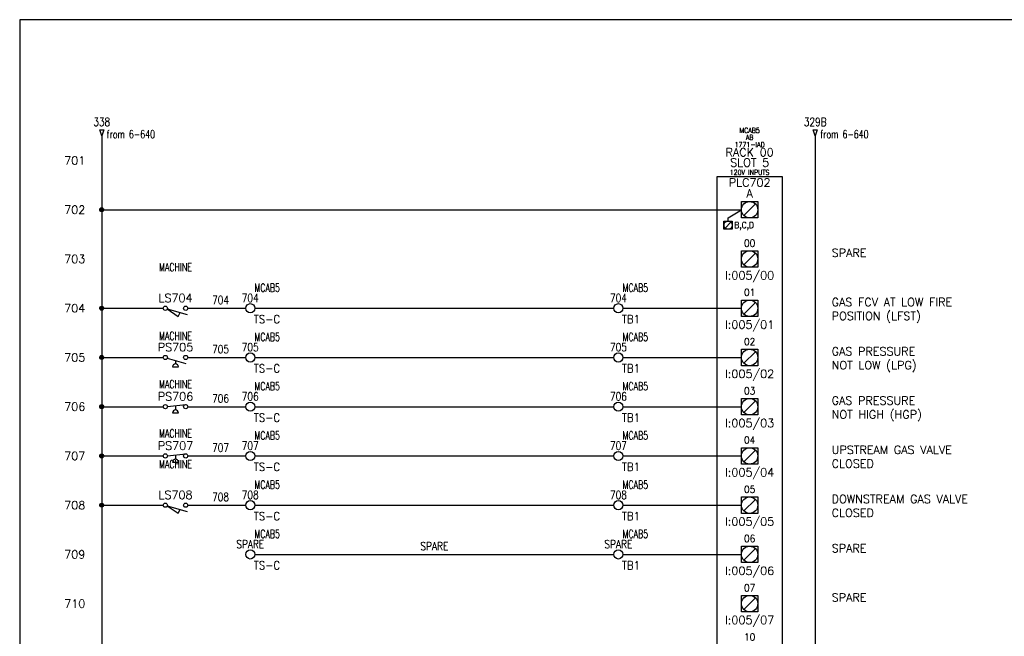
# Model space of a CAD drawing. Header units: inches. Extents: x 0 to 30, y 0 to 19.
# Tile 2 of 4: x 0 to 15, y 9.6 to 19. Entities that reach past the tile are written whole.
import ezdxf
from ezdxf.enums import TextEntityAlignment as Align

# ---------------------------------------------------------------- set-up
doc = ezdxf.new("R2010")
doc.units = ezdxf.units.IN
doc.header["$MEASUREMENT"] = 0
for name, color, linetype in [('BLK_14AWG', 252, 'Continuous'), ('DESC', 1, 'Continuous'), ('LOC', 140, 'Continuous'), ('MISC', 30, 'Continuous'), ('RED_18AWG', 1, 'Continuous'), ('SYMS', 7, 'Continuous'), ('TAGS', 30, 'Continuous'), ('TERMS', 6, 'Continuous'), ('WHT_16AWG', 7, 'Continuous'), ('WIREFIXED', 6, 'Continuous'), ('WIRENO', 3, 'Continuous'), ('WIREREF', 52, 'Continuous'), ('WIREREF_DEST', 62, 'Continuous'), ('XREF', 7, 'Continuous')]:
    doc.layers.add(name, color=color, linetype=linetype)
doc.layers.add('Viewports', color=3, linetype='Continuous', plot=False)
doc.styles.add('LEGACY', font='romans.shx')
doc.styles.add('WD', font='romans.shx')

# ---------------------------------------------------------------- blocks, each defined once
blk = doc.blocks.new('PLCIO_7925')
at = {"layer": 'SYMS'}
for p, q in [((0.5, 0.5), (-0.5, 0.5)), ((-0.5, 0.5), (-0.5, -13.125)), ((0.5, -13.125), (0.5, 0.5)), ((-0.328, -0.125), (-0.125, 0)), ((-0.125, 0.125), (0.125, 0.125)), ((-0.125, -0.125), (-0.125, 0.125)), ((0.088, 0.088), (-0.088, -0.088)), ((0.125, 0.125), (0.125, -0.125)), ((-0.328, -0.172), (-0.328, -0.125)), ((0.125, -0.125), (-0.125, -0.125)), ((-0.391, -0.172), (-0.266, -0.172)), ((-0.391, -0.297), (-0.391, -0.172)), ((-0.266, -0.297), (-0.391, -0.297)), ((-0.284, -0.19), (-0.372, -0.279)), ((-0.266, -0.172), (-0.266, -0.297)), ((-0.125, -0.625), (0.125, -0.625)), ((-0.125, -0.875), (-0.125, -0.625)), ((-0.125, -0.625), (0.125, -0.625)), ((-0.125, -0.875), (-0.125, -0.625)), ((0.088, -0.662), (-0.088, -0.838)), ((0.125, -0.625), (0.125, -0.875)), ((0.125, -0.625), (0.125, -0.875)), ((0.125, -0.875), (-0.125, -0.875)), ((0.125, -0.875), (-0.125, -0.875)), ((-0.125, -1.375), (0.125, -1.375)), ((-0.125, -1.625), (-0.125, -1.375)), ((-0.125, -1.375), (0.125, -1.375)), ((-0.125, -1.625), (-0.125, -1.375)), ((0.088, -1.412), (-0.088, -1.588)), ((0.125, -1.375), (0.125, -1.625)), ((0.125, -1.375), (0.125, -1.625)), ((0.125, -1.625), (-0.125, -1.625)), ((0.125, -1.625), (-0.125, -1.625)), ((-0.125, -2.125), (0.125, -2.125)), ((-0.125, -2.375), (-0.125, -2.125)), ((-0.125, -2.125), (0.125, -2.125)), ((-0.125, -2.375), (-0.125, -2.125)), ((0.088, -2.162), (-0.088, -2.338)), ((0.125, -2.125), (0.125, -2.375)), ((0.125, -2.125), (0.125, -2.375)), ((0.125, -2.375), (-0.125, -2.375)), ((0.125, -2.375), (-0.125, -2.375)), ((-0.125, -2.875), (0.125, -2.875)), ((-0.125, -3.125), (-0.125, -2.875)), ((-0.125, -2.875), (0.125, -2.875)), ((-0.125, -3.125), (-0.125, -2.875)), ((0.088, -2.912), (-0.088, -3.088)), ((0.125, -2.875), (0.125, -3.125)), ((0.125, -2.875), (0.125, -3.125)), ((0.125, -3.125), (-0.125, -3.125)), ((0.125, -3.125), (-0.125, -3.125)), ((-0.125, -3.625), (0.125, -3.625)), ((-0.125, -3.875), (-0.125, -3.625)), ((-0.125, -3.625), (0.125, -3.625)), ((-0.125, -3.875), (-0.125, -3.625)), ((0.088, -3.662), (-0.088, -3.838)), ((0.125, -3.625), (0.125, -3.875)), ((0.125, -3.625), (0.125, -3.875)), ((0.125, -3.875), (-0.125, -3.875)), ((0.125, -3.875), (-0.125, -3.875)), ((-0.125, -4.375), (0.125, -4.375)), ((-0.125, -4.625), (-0.125, -4.375)), ((-0.125, -4.375), (0.125, -4.375)), ((-0.125, -4.625), (-0.125, -4.375)), ((0.088, -4.412), (-0.088, -4.588)), ((0.125, -4.375), (0.125, -4.625)), ((0.125, -4.375), (0.125, -4.625)), ((0.125, -4.625), (-0.125, -4.625)), ((0.125, -4.625), (-0.125, -4.625)), ((-0.125, -5.125), (0.125, -5.125)), ((-0.125, -5.375), (-0.125, -5.125)), ((-0.125, -5.125), (0.125, -5.125)), ((-0.125, -5.375), (-0.125, -5.125)), ((0.088, -5.162), (-0.088, -5.338)), ((0.125, -5.125), (0.125, -5.375)), ((0.125, -5.125), (0.125, -5.375)), ((0.125, -5.375), (-0.125, -5.375)), ((0.125, -5.375), (-0.125, -5.375)), ((-0.125, -5.875), (0.125, -5.875)), ((-0.125, -6.125), (-0.125, -5.875)), ((-0.125, -5.875), (0.125, -5.875)), ((-0.125, -6.125), (-0.125, -5.875)), ((0.088, -5.912), (-0.088, -6.088)), ((0.125, -5.875), (0.125, -6.125)), ((0.125, -5.875), (0.125, -6.125)), ((0.125, -6.125), (-0.125, -6.125)), ((0.125, -6.125), (-0.125, -6.125))]:
    blk.add_line(p, q, dxfattribs=at)
for centre, radius in [((0, 0), 0.125), ((-0.328, -0.234), 0.0625), ((0, -0.75), 0.125), ((0, -1.5), 0.125), ((0, -2.25), 0.125), ((0, -3), 0.125), ((0, -3.75), 0.125), ((0, -4.5), 0.125), ((0, -5.25), 0.125), ((0, -6), 0.125)]:
    blk.add_circle(centre, radius, dxfattribs=at)
at = {"layer": 'SYMS', "style": 'LEGACY'}
for tag, height, width, p in [('LOC', 0.0781, 0.8, (0, 1.17)), ('MFG', 0.0781, 0.8, (0, 1.062)), ('CAT', 0.0781, 0.9, (0, 0.953)), ('DESC', 0.0781, 0.8, (0, 0.53)), ('TERM01', 0.109, 0.9, (0, 0.188)), ('TERM02', 0.109, 0.9, (0, -0.562)), ('TERM03', 0.109, 0.9, (0, -1.312)), ('TERM04', 0.109, 0.9, (0, -2.062)), ('TERM05', 0.109, 0.9, (0, -2.812)), ('TERM06', 0.109, 0.9, (0, -3.562)), ('TERM07', 0.109, 0.9, (0, -4.312)), ('TERM08', 0.109, 0.9, (0, -5.062)), ('TERM09', 0.109, 0.9, (0, -5.812)), ('TERM10', 0.109, 0.9, (0, -6.562)), ('TERM11', 0.109, 0.9, (0, -7.312)), ('TERM12', 0.109, 0.9, (0, -8.062)), ('TERM13', 0.109, 0.9, (0, -8.812)), ('TERM14', 0.109, 0.9, (0, -9.562)), ('TERM15', 0.109, 0.9, (0, -10.312)), ('TERM16', 0.109, 0.9, (0, -11.062)), ('TERM17', 0.109, 0.9, (0, -11.812)), ('TERM18', 0.109, 0.9, (0, -12.562))]:
    blk.add_attdef(tag, text='', height=height, dxfattribs=dict(at, width=width)).set_placement(p, align=Align.CENTER)
at = {"layer": 'SYMS', "linetype": 'Continuous', "style": 'LEGACY', "flags": 9}
blk.add_attdef('ASSYCODE', text='', height=0.01, dxfattribs=at).set_placement((0.23, 1.071), align=Align.CENTER)
at = {"layer": 'SYMS', "style": 'LEGACY'}
for tag, p in [('LINE1', (0, 0.812)), ('LINE2', (0, 0.656)), ('TAG', (0, 0.353))]:
    blk.add_attdef(tag, text='', height=0.109, dxfattribs=at).set_placement(p, align=Align.CENTER)
at = {"layer": 'SYMS', "style": 'LEGACY', "flags": 1}
for tag, p in [('X4TERM01', (-0.125, 0)), ('X4TERM02', (-0.125, -0.75)), ('X4TERM03', (-0.125, -1.5)), ('X4TERM04', (-0.125, -2.25)), ('X4TERM05', (-0.125, -3)), ('X4TERM06', (-0.125, -3.75)), ('X4TERM07', (-0.125, -4.5)), ('X4TERM08', (-0.125, -5.25)), ('X4TERM09', (-0.125, -6)), ('X4TERM10', (-0.125, -6.75)), ('X4TERM11', (-0.125, -7.5)), ('X4TERM12', (-0.125, -8.25)), ('X4TERM13', (-0.125, -9)), ('X4TERM14', (-0.125, -9.75)), ('X4TERM15', (-0.125, -10.5)), ('X4TERM16', (-0.125, -11.25)), ('X4TERM17', (-0.125, -12)), ('X1TERM18', (0.125, -12.75))]:
    blk.add_attdef(tag, p, '', height=0.01, dxfattribs=at)
at = {"layer": 'SYMS', "style": 'LEGACY', "width": 0.9}
for tag, p in [('TERMDESC01', (-0.172, -0.062)), ('TERMDESC02', (-0.188, -0.812)), ('TERMDESC03', (-0.188, -1.562)), ('TERMDESC04', (-0.188, -2.312)), ('TERMDESC05', (-0.188, -3.062)), ('TERMDESC06', (-0.188, -3.812)), ('TERMDESC07', (-0.188, -4.562)), ('TERMDESC08', (-0.188, -5.312)), ('TERMDESC09', (-0.188, -6.062)), ('TERMDESC10', (-0.188, -6.812)), ('TERMDESC11', (-0.188, -7.562)), ('TERMDESC12', (-0.188, -8.312)), ('TERMDESC13', (-0.188, -9.062)), ('TERMDESC14', (-0.188, -9.812)), ('TERMDESC15', (-0.188, -10.562)), ('TERMDESC16', (-0.188, -11.312)), ('TERMDESC17', (-0.188, -12.062))]:
    blk.add_attdef(tag, text='', height=0.0781, dxfattribs=at).set_placement(p, align=Align.TOP_RIGHT)
for tag, height, p in [('TERM', 0.0938, (-0.234, -0.188)), ('TERMDESC18', 0.0781, (0.188, -12.812))]:
    blk.add_attdef(tag, text='', height=height, dxfattribs=at).set_placement(p, align=Align.TOP_LEFT)
for tag, p in [('DESCA02', (1.25, -0.719)), ('DESCB02', (1.25, -0.859)), ('DESCC02', (1.25, -1)), ('DESCD02', (1.25, -1.141)), ('DESCE02', (1.25, -1.281)), ('DESCA03', (1.25, -1.469)), ('DESCB03', (1.25, -1.609)), ('DESCC03', (1.25, -1.75)), ('DESCD03', (1.25, -1.891)), ('DESCE03', (1.25, -2.031)), ('DESCA04', (1.25, -2.219)), ('DESCB04', (1.25, -2.359)), ('DESCC04', (1.25, -2.5)), ('DESCD04', (1.25, -2.641)), ('DESCE04', (1.25, -2.781)), ('DESCA05', (1.25, -2.969)), ('DESCB05', (1.25, -3.109)), ('DESCC05', (1.25, -3.25)), ('DESCD05', (1.25, -3.391)), ('DESCE05', (1.25, -3.531)), ('DESCA06', (1.25, -3.719)), ('DESCB06', (1.25, -3.859)), ('DESCC06', (1.25, -4)), ('DESCD06', (1.25, -4.141)), ('DESCE06', (1.25, -4.281)), ('DESCA07', (1.25, -4.469)), ('DESCB07', (1.25, -4.609)), ('DESCC07', (1.25, -4.75)), ('DESCD07', (1.25, -4.891)), ('DESCE07', (1.25, -5.031)), ('DESCA08', (1.25, -5.219)), ('DESCB08', (1.25, -5.359)), ('DESCC08', (1.25, -5.5)), ('DESCD08', (1.25, -5.641)), ('DESCE08', (1.25, -5.781)), ('DESCA09', (1.25, -5.969)), ('DESCB09', (1.25, -6.109)), ('DESCC09', (1.25, -6.25)), ('DESCD09', (1.25, -6.391)), ('DESCE09', (1.25, -6.531)), ('DESCA10', (1.25, -6.719)), ('DESCB10', (1.25, -6.859)), ('DESCC10', (1.25, -7)), ('DESCD10', (1.25, -7.141)), ('DESCE10', (1.25, -7.281)), ('DESCA11', (1.25, -7.469)), ('DESCB11', (1.25, -7.609)), ('DESCC11', (1.25, -7.75)), ('DESCD11', (1.25, -7.891)), ('DESCE11', (1.25, -8.031)), ('DESCA12', (1.25, -8.219)), ('DESCB12', (1.25, -8.359)), ('DESCC12', (1.25, -8.5)), ('DESCD12', (1.25, -8.641)), ('DESCE12', (1.25, -8.781)), ('DESCA13', (1.25, -8.969)), ('DESCB13', (1.25, -9.109)), ('DESCC13', (1.25, -9.25)), ('DESCD13', (1.25, -9.391)), ('DESCE13', (1.25, -9.531)), ('DESCA14', (1.25, -9.719)), ('DESCB14', (1.25, -9.859)), ('DESCC14', (1.25, -10)), ('DESCD14', (1.25, -10.141)), ('DESCE14', (1.25, -10.281)), ('DESCA15', (1.25, -10.469)), ('DESCB15', (1.25, -10.609)), ('DESCC15', (1.25, -10.75)), ('DESCD15', (1.25, -10.891)), ('DESCE15', (1.25, -11.031)), ('DESCA16', (1.25, -11.219)), ('DESCB16', (1.25, -11.359)), ('DESCC16', (1.25, -11.5)), ('DESCD16', (1.25, -11.641)), ('DESCE16', (1.25, -11.781)), ('DESCA17', (1.25, -11.969)), ('DESCB17', (1.25, -12.109)), ('DESCC17', (1.25, -12.25)), ('DESCD17', (1.25, -12.391)), ('DESCE17', (1.25, -12.531))]:
    blk.add_attdef(tag, p, '', height=0.109, dxfattribs=at)
at = {"layer": 'SYMS', "style": 'LEGACY'}
for tag, p in [('TAGA02', (0, -0.938)), ('TAGA03', (0, -1.688)), ('TAGA04', (0, -2.438)), ('TAGA05', (0, -3.188)), ('TAGA06', (0, -3.938)), ('TAGA07', (0, -4.688)), ('TAGA08', (0, -5.438)), ('TAGA09', (0, -6.188)), ('TAGA10', (0, -6.938)), ('TAGA11', (0, -7.688)), ('TAGA12', (0, -8.438)), ('TAGA13', (0, -9.188)), ('TAGA14', (0, -9.938)), ('TAGA15', (0, -10.688)), ('TAGA16', (0, -11.438)), ('TAGA17', (0, -12.188))]:
    blk.add_attdef(tag, text='', height=0.109, dxfattribs=at).set_placement(p, align=Align.TOP_CENTER)
blk = doc.blocks.new('HLS11')
at = {"linetype": 'Continuous'}
for p, q in [((-0.125, -0.01), (0.041, -0.124)), ((-0.125, -0.01), (0.179, -0.097)), ((0.041, -0.124), (0.073, -0.067))]:
    blk.add_line(p, q, dxfattribs=at)
for centre in [(-0.155, 0), (0.155, 0)]:
    blk.add_circle(centre, 0.0322)
at = {"style": 'WD', "width": 0.7}
for tag, p in [('INST', (0, 0.719)), ('LOC', (0, 0.562)), ('DESC1', (0, 0.406)), ('DESC2', (0, 0.25)), ('XREF', (0, -0.299)), ('WDTAGALT', (0.006, -0.438))]:
    blk.add_attdef(tag, text='', height=0.125, dxfattribs=at).set_placement(p, align=Align.CENTER)
at = {"style": 'WD'}
blk.add_attdef('TAG1', text='', height=0.125, dxfattribs=at).set_placement((0, 0.094), align=Align.CENTER)
for tag, p, height, flags in [('X4TERM01', (-0.188, 0), 0.0125, 1), ('CONTACT', (0.038, 0.02), 0.01, 1), ('FAMILY', (0.038, 0.037), 0.01, 9), ('X1TERM02', (0.188, 0), 0.0125, 1)]:
    blk.add_attdef(tag, p, '', height=height, dxfattribs=dict(at, flags=flags))
for tag, p in [('X2LINK', (0, 0.031)), ('X8LINK', (0, -0.156))]:
    blk.add_attdef(tag, p, '', height=0.01, dxfattribs=at)
at = {"linetype": 'Continuous', "style": 'WD', "flags": 9}
for tag, p in [('CAT', (0.063, -0.007)), ('ASSYCODE', (0.062, -0.047)), ('MFG', (0.063, -0.027))]:
    blk.add_attdef(tag, text='', height=0.01, dxfattribs=at).set_placement(p, align=Align.CENTER)
at = {"linetype": 'Continuous', "style": 'WD', "flags": 8}
blk.add_attdef('TERM01', text='', height=0.125, dxfattribs=at).set_placement((-0.25, -0.031), align=Align.TOP_RIGHT)
blk.add_attdef('TERM02', text='', height=0.125, dxfattribs=at).set_placement((0.25, -0.031), align=Align.TOP_LEFT)
blk = doc.blocks.new('HPS12')
at = {"linetype": 'Continuous'}
blk.add_line((-0.123, 0.002), (0.159, 0.033), dxfattribs=at)
for p, q in [((0, 0.015), (0, -0.049)), ((-0.044, -0.094), (0.044, -0.094))]:
    blk.add_line(p, q)
for centre in [(-0.155, 0), (0.155, 0)]:
    blk.add_circle(centre, 0.0322)
blk.add_arc((0, -0.094), 0.0442, 0, 180)
at = {"style": 'WD', "width": 0.7}
for tag, p in [('DESC1', (0, 0.781)), ('DESC2', (0, 0.625)), ('INST', (0, 0.451)), ('LOC', (0, 0.281)), ('XREF', (0, -0.314))]:
    blk.add_attdef(tag, text='', height=0.125, dxfattribs=at).set_placement(p, align=Align.CENTER)
at = {"style": 'WD'}
blk.add_attdef('TAG1', text='', height=0.125, dxfattribs=at).set_placement((0, 0.094), align=Align.CENTER)
for tag, p, height, flags in [('X4TERM01', (-0.188, 0), 0.0125, 1), ('CONTACT', (0.038, 0.02), 0.01, 1), ('FAMILY', (0.038, 0.037), 0.01, 9), ('X1TERM02', (0.188, 0), 0.0125, 1)]:
    blk.add_attdef(tag, p, '', height=height, dxfattribs=dict(at, flags=flags))
for tag, p in [('X2LINK', (0, 0.094)), ('X8LINK', (0, -0.125))]:
    blk.add_attdef(tag, p, '', height=0.01, dxfattribs=at)
at = {"linetype": 'Continuous', "style": 'WD', "flags": 9}
for tag, p in [('CAT', (0.063, -0.007)), ('ASSYCODE', (0.066, -0.049)), ('MFG', (0.063, -0.027))]:
    blk.add_attdef(tag, text='', height=0.01, dxfattribs=at).set_placement(p, align=Align.CENTER)
at = {"linetype": 'Continuous', "style": 'WD', "flags": 8}
blk.add_attdef('TERM01', text='', height=0.125, dxfattribs=at).set_placement((-0.25, -0.031), align=Align.TOP_RIGHT)
blk.add_attdef('TERM02', text='', height=0.125, dxfattribs=at).set_placement((0.25, -0.031), align=Align.TOP_LEFT)
at = {"style": 'WD', "width": 0.7}
for tag, p in [('RATING1', (0.247, -0.317)), ('WDTAGALT', (0.247, -0.473))]:
    blk.add_attdef(tag, p, '', height=0.125, dxfattribs=at)
blk = doc.blocks.new('HPS11')
at = {"linetype": 'Continuous'}
blk.add_line((-0.125, -0.01), (0.157, -0.091), dxfattribs=at)
for p, q in [((-0.044, -0.141), (0.044, -0.141)), ((0, -0.046), (0, -0.096))]:
    blk.add_line(p, q)
for centre in [(-0.155, 0), (0.155, 0)]:
    blk.add_circle(centre, 0.0322)
blk.add_arc((0, -0.141), 0.0442, 0, 180)
at = {"style": 'WD', "width": 0.7}
for tag, p in [('DESC1', (0, 0.75)), ('DESC2', (0, 0.594)), ('INST', (0, 0.435)), ('LOC', (0, 0.266)), ('XREF', (0, -0.316))]:
    blk.add_attdef(tag, text='', height=0.125, dxfattribs=at).set_placement(p, align=Align.CENTER)
at = {"style": 'WD'}
blk.add_attdef('TAG1', text='', height=0.125, dxfattribs=at).set_placement((0, 0.094), align=Align.CENTER)
for tag, p, height, flags in [('X4TERM01', (-0.188, 0), 0.0125, 1), ('CONTACT', (0.038, 0.02), 0.01, 1), ('FAMILY', (0.038, 0.037), 0.01, 9), ('X1TERM02', (0.188, 0), 0.0125, 1)]:
    blk.add_attdef(tag, p, '', height=height, dxfattribs=dict(at, flags=flags))
for tag, p in [('X2LINK', (0, 0.031)), ('X8LINK', (0, -0.172))]:
    blk.add_attdef(tag, p, '', height=0.01, dxfattribs=at)
at = {"linetype": 'Continuous', "style": 'WD', "flags": 9}
for tag, p in [('CAT', (0.063, -0.007)), ('ASSYCODE', (0.062, -0.047)), ('MFG', (0.063, -0.027))]:
    blk.add_attdef(tag, text='', height=0.01, dxfattribs=at).set_placement(p, align=Align.CENTER)
at = {"linetype": 'Continuous', "style": 'WD', "flags": 8}
blk.add_attdef('TERM01', text='', height=0.125, dxfattribs=at).set_placement((-0.25, -0.031), align=Align.TOP_RIGHT)
blk.add_attdef('TERM02', text='', height=0.125, dxfattribs=at).set_placement((0.25, -0.031), align=Align.TOP_LEFT)
at = {"style": 'WD', "width": 0.7}
for tag, p in [('RATING1', (0.258, -0.304)), ('WDTAGALT', (0.258, -0.46))]:
    blk.add_attdef(tag, p, '', height=0.125, dxfattribs=at)
blk = doc.blocks.new('WDDOT')
for radius in [0.03, 0.0187, 0.00929]:
    blk.add_circle((0, 0), radius)
blk = doc.blocks.new('WD_MLRH')
at = {"style": 'WD'}
blk.add_attdef('RUNGFIRST', text='', height=0.125, dxfattribs=at).set_placement((-0.25, 0), align=Align.MIDDLE_RIGHT)
at = {"style": 'WD', "flags": 1}
for tag, p in [('RUNGHORV', (-0.25, -0.127)), ('RUNGINC', (-0.25, -0.163)), ('WIREMODE', (-0.25, -0.281)), ('RUNGDIST', (-0.25, -0.2)), ('RUNGCNT', (-0.25, -0.237)), ('WIREFMT', (-0.25, -0.321)), ('WIRE-START', (-0.25, -0.356)), ('WIRE-GSUF', (-0.25, -0.396)), ('PH3SPACE', (-0.25, -0.437))]:
    blk.add_attdef(tag, text='', height=0.025, dxfattribs=at).set_placement(p, align=Align.RIGHT)
blk = doc.blocks.new('HA1D2')
blk.add_lwpolyline([(0, 0.094), (0.031, 0.094), (0, 0), (-0.031, 0.094), (0, 0.094)])
at = {"style": 'WD', "width": 0.8, "flags": 8}
blk.add_attdef('WIRENO', text='', height=0.125, dxfattribs=at).set_placement((0, 0.15), align=Align.CENTER)
at = {"style": 'WD', "flags": 1}
for tag, p in [('X8TERM01', (0, 0)), ('SIGCODE', (0.026, 0.066))]:
    blk.add_attdef(tag, p, '', height=0.01, dxfattribs=at)
at = {"style": 'WD', "width": 0.7}
for tag, p in [('XREF', (0.077, -0.037)), ('DESC1', (0.077, -0.206))]:
    blk.add_attdef(tag, p, '', height=0.125, dxfattribs=at)
blk = doc.blocks.new('HT0W02')
blk.add_circle((0, 0), 0.0699)
at = {"style": 'WD'}
for tag, p, width in [('INST', (0.062, 0.42), 0.7), ('LOC', (0.062, 0.25), 0.7), ('DESC1', (0.053, -0.385), 0.8)]:
    blk.add_attdef(tag, p, '', height=0.125, dxfattribs=dict(at, width=width))
at = {"linetype": 'Continuous', "style": 'WD', "width": 0.8, "flags": 8}
blk.add_attdef('WIRENO', text='', height=0.125, dxfattribs=at).set_placement((0, 0.094), align=Align.CENTER)
at = {"style": 'WD', "flags": 1}
for tag, p, height in [('X4TERM01', (-0.07, 0), 0.0125), ('X4TERMDESC01', (-0.055, -0.023), 0.025), ('X2TERMDESC01', (-0.006, 0.029), 0.025), ('X2TERM01', (0, 0.07), 0.0125), ('STRIPSEQ', (0, 0), 0.00125), ('X1TERMDESC01', (0.039, -0.003), 0.025), ('X1TERM01', (0.07, 0), 0.0125), ('LINKTERM', (0, -0.002), 0.00125), ('X8TERM01', (0, -0.07), 0.0125), ('X8TERMDESC01', (0, -0.054), 0.025)]:
    blk.add_attdef(tag, p, '', height=height, dxfattribs=at)
at = {"linetype": 'Continuous', "style": 'WD'}
for tag, p, height, width, flags in [('TAGSTRIP', (0.053, -0.229), 0.125, 0.9, 8), ('CAT', (0.213, -0.406), 0.109, 0.8, 1), ('DESC2', (0.053, -0.541), 0.125, 0.8, 8), ('DESC3', (0.053, -0.698), 0.125, 0.8, 8)]:
    blk.add_attdef(tag, p, '', height=height, dxfattribs=dict(at, width=width, flags=flags))
at = {"linetype": 'Continuous', "style": 'WD', "width": 0.8, "flags": 1}
blk.add_attdef('MFG', text='', height=0.109, dxfattribs=at).set_placement((0.088, -0.406), align=Align.RIGHT)
at = {"style": 'WD', "width": 0.7, "flags": 1}
blk.add_attdef('ASSYCODE', (0.062, -0.281), '', height=0.01, dxfattribs=at)
blk = doc.blocks.new('WD_WNH')
at = {"linetype": 'Continuous', "style": 'WD', "width": 0.8}
blk.add_attdef('WIRENO', text='', height=0.125, dxfattribs=at).set_placement((0, 0.062), align=Align.CENTER)
at = {"style": 'WD', "flags": 1}
for tag, p in [('W01USER', (0, 0.078)), ('W02USER', (0, 0.07)), ('W03USER', (0, 0.062)), ('W04USER', (0, 0.055)), ('W05USER', (0, 0.047)), ('W06USER', (0, 0.039)), ('W07USER', (0, 0.031)), ('W08USER', (0, 0.023)), ('W09USER', (0, 0.016)), ('W10USER', (0, 0.008))]:
    blk.add_attdef(tag, text='', height=0.005, dxfattribs=at).set_placement(p, align=Align.CENTER)

msp = doc.modelspace()

# ---------------------------------------------------------------- linework, layer by layer
at = {"layer": 'BLK_14AWG'}
for p, q in [((1.25, 17.25), (1.25, 2.25)), ((1.25, 16.125), (11, 16.125)), ((1.25, 14.625), (2.188, 14.625)), ((1.25, 13.875), (2.188, 13.875)), ((1.25, 13.125), (2.188, 13.125)), ((1.25, 12.375), (2.188, 12.375)), ((1.25, 11.625), (2.188, 11.625))]:
    msp.add_line(p, q, dxfattribs=at)
at = {"layer": 'RED_18AWG'}
for p, q in [((2.562, 14.625), (3.445, 14.625)), ((3.584, 14.625), (9.055, 14.625)), ((9.195, 14.625), (11, 14.625)), ((2.562, 13.875), (3.445, 13.875)), ((3.584, 13.875), (9.055, 13.875)), ((9.195, 13.875), (11, 13.875)), ((2.562, 13.125), (3.445, 13.125)), ((3.584, 13.125), (9.055, 13.125)), ((9.195, 13.125), (11, 13.125)), ((2.562, 12.375), (3.445, 12.375)), ((3.584, 12.375), (9.055, 12.375)), ((9.195, 12.375), (11, 12.375)), ((2.562, 11.625), (3.445, 11.625)), ((3.584, 11.625), (9.055, 11.625)), ((9.195, 11.625), (11, 11.625)), ((3.584, 10.875), (9.055, 10.875)), ((9.195, 10.875), (11, 10.875))]:
    msp.add_line(p, q, dxfattribs=at)
at = {"layer": 'Viewports'}
msp.add_lwpolyline([(0, 0), (30, 0), (30, 19.02), (0, 19.02)], close=True, dxfattribs=at)
at = {"layer": 'WHT_16AWG'}
msp.add_line((12.125, 17.25), (12.125, 2.25), dxfattribs=at)

# ---------------------------------------------------------------- block references
ref = msp.add_blockref('PLCIO_7925', (11.125, 16.125))
ref.add_attrib('TERM01', 'A', dxfattribs={"layer": 'TERMS', "height": 0.125, "style": 'WD'}).set_placement((11.125, 16.312), align=Align.CENTER)
ref.add_attrib('TAG', 'PLC702', dxfattribs={"layer": 'TAGS', "height": 0.125, "style": 'WD'}).set_placement((11.125, 16.478), align=Align.CENTER)
ref.add_attrib('TERM', 'B,C,D', dxfattribs={"layer": 'TERMS', "height": 0.0938, "style": 'WD', "width": 0.9}).set_placement((10.891, 15.938), align=Align.TOP_LEFT)
ref.add_attrib('LINE1', 'RACK 00', dxfattribs={"layer": 'MISC', "height": 0.125, "style": 'WD'}).set_placement((11.125, 16.938), align=Align.CENTER)
ref.add_attrib('LINE2', 'SLOT 5', dxfattribs={"layer": 'MISC', "height": 0.125, "style": 'WD'}).set_placement((11.125, 16.781), align=Align.CENTER)
ref.add_attrib('DESC', '120V INPUTS', dxfattribs={"layer": 'DESC', "height": 0.07812, "style": 'WD', "width": 0.8}).set_placement((11.125, 16.655), align=Align.CENTER)
ref.add_attrib('CAT', '1771-IAD', dxfattribs={"layer": 'MISC', "height": 0.0781, "style": 'WD', "width": 0.9}).set_placement((11.125, 17.078), align=Align.CENTER)
ref.add_attrib('LOC', 'MCAB5', dxfattribs={"layer": 'LOC', "height": 0.0781, "style": 'WD', "width": 0.8}).set_placement((11.125, 17.295), align=Align.CENTER)
ref.add_attrib('MFG', 'AB', dxfattribs={"layer": 'MISC', "height": 0.0781, "style": 'WD', "width": 0.8}).set_placement((11.125, 17.188), align=Align.CENTER)
ref.add_attrib('TERM02', '00', dxfattribs={"layer": 'TERMS', "height": 0.1094, "style": 'WD', "width": 0.9}).set_placement((11.125, 15.562), align=Align.CENTER)
ref.add_attrib('TAGA02', 'I:005/00', dxfattribs={"layer": 'TAGS', "height": 0.125, "style": 'WD'}).set_placement((11.125, 15.188), align=Align.TOP_CENTER)
ref.add_attrib('DESCA02', 'SPARE', (12.375, 15.406), dxfattribs={"layer": 'DESC', "height": 0.125, "style": 'WD'})
ref.add_attrib('TERM03', '01', dxfattribs={"layer": 'TERMS', "height": 0.1094, "style": 'WD', "width": 0.9}).set_placement((11.125, 14.812), align=Align.CENTER)
ref.add_attrib('TAGA03', 'I:005/01', dxfattribs={"layer": 'TAGS', "height": 0.125, "style": 'WD'}).set_placement((11.125, 14.438), align=Align.TOP_CENTER)
ref.add_attrib('DESCA03', 'GAS FCV AT LOW FIRE ', (12.375, 14.656), dxfattribs={"layer": 'DESC', "height": 0.125, "style": 'WD'})
ref.add_attrib('DESCB03', 'POSITION (LFST)', (12.375, 14.445), dxfattribs={"layer": 'DESC', "height": 0.125, "style": 'WD'})
ref.add_attrib('TERM04', '02', dxfattribs={"layer": 'TERMS', "height": 0.1094, "style": 'WD', "width": 0.9}).set_placement((11.125, 14.062), align=Align.CENTER)
ref.add_attrib('TAGA04', 'I:005/02', dxfattribs={"layer": 'TAGS', "height": 0.125, "style": 'WD'}).set_placement((11.125, 13.688), align=Align.TOP_CENTER)
ref.add_attrib('DESCA04', 'GAS PRESSURE', (12.375, 13.906), dxfattribs={"layer": 'DESC', "height": 0.125, "style": 'WD'})
ref.add_attrib('DESCB04', 'NOT LOW (LPG)', (12.375, 13.695), dxfattribs={"layer": 'DESC', "height": 0.125, "style": 'WD'})
ref.add_attrib('TERM05', '03', dxfattribs={"layer": 'TERMS', "height": 0.1094, "style": 'WD', "width": 0.9}).set_placement((11.125, 13.312), align=Align.CENTER)
ref.add_attrib('TAGA05', 'I:005/03', dxfattribs={"layer": 'TAGS', "height": 0.125, "style": 'WD'}).set_placement((11.125, 12.938), align=Align.TOP_CENTER)
ref.add_attrib('DESCA05', 'GAS PRESSURE', (12.375, 13.156), dxfattribs={"layer": 'DESC', "height": 0.125, "style": 'WD'})
ref.add_attrib('DESCB05', 'NOT HIGH (HGP)', (12.375, 12.945), dxfattribs={"layer": 'DESC', "height": 0.125, "style": 'WD'})
ref.add_attrib('TERM06', '04', dxfattribs={"layer": 'TERMS', "height": 0.1094, "style": 'WD', "width": 0.9}).set_placement((11.125, 12.562), align=Align.CENTER)
ref.add_attrib('TAGA06', 'I:005/04', dxfattribs={"layer": 'TAGS', "height": 0.125, "style": 'WD'}).set_placement((11.125, 12.188), align=Align.TOP_CENTER)
ref.add_attrib('DESCA06', 'UPSTREAM GAS VALVE', (12.375, 12.406), dxfattribs={"layer": 'DESC', "height": 0.125, "style": 'WD'})
ref.add_attrib('DESCB06', 'CLOSED', (12.375, 12.195), dxfattribs={"layer": 'DESC', "height": 0.125, "style": 'WD'})
ref.add_attrib('TERM07', '05', dxfattribs={"layer": 'TERMS', "height": 0.1094, "style": 'WD', "width": 0.9}).set_placement((11.125, 11.812), align=Align.CENTER)
ref.add_attrib('TAGA07', 'I:005/05', dxfattribs={"layer": 'TAGS', "height": 0.125, "style": 'WD'}).set_placement((11.125, 11.438), align=Align.TOP_CENTER)
ref.add_attrib('DESCA07', 'DOWNSTREAM GAS VALVE', (12.375, 11.656), dxfattribs={"layer": 'DESC', "height": 0.125, "style": 'WD'})
ref.add_attrib('DESCB07', 'CLOSED', (12.375, 11.445), dxfattribs={"layer": 'DESC', "height": 0.125, "style": 'WD'})
ref.add_attrib('TERM08', '06', dxfattribs={"layer": 'TERMS', "height": 0.1094, "style": 'WD', "width": 0.9}).set_placement((11.125, 11.062), align=Align.CENTER)
ref.add_attrib('TAGA08', 'I:005/06', dxfattribs={"layer": 'TAGS', "height": 0.125, "style": 'WD'}).set_placement((11.125, 10.688), align=Align.TOP_CENTER)
ref.add_attrib('DESCA08', 'SPARE', (12.375, 10.906), dxfattribs={"layer": 'DESC', "height": 0.125, "style": 'WD'})
ref.add_attrib('TERM09', '07', dxfattribs={"layer": 'TERMS', "height": 0.1094, "style": 'WD', "width": 0.9}).set_placement((11.125, 10.312), align=Align.CENTER)
ref.add_attrib('TAGA09', 'I:005/07', dxfattribs={"layer": 'TAGS', "height": 0.125, "style": 'WD'}).set_placement((11.125, 9.938), align=Align.TOP_CENTER)
ref.add_attrib('DESCA09', 'SPARE', (12.375, 10.156), dxfattribs={"layer": 'DESC', "height": 0.125, "style": 'WD'})
ref.add_attrib('TERM10', '10', dxfattribs={"layer": 'TERMS', "height": 0.1094, "style": 'WD', "width": 0.9}).set_placement((11.125, 9.562), align=Align.CENTER)
at = {"layer": 'SYMS'}
ref = msp.add_blockref('HA1D2', (1.25, 17.25), dxfattribs=at)
ref.add_attrib('WIRENO', '338', dxfattribs={"layer": 'WIREREF_DEST', "height": 0.125, "style": 'WD', "width": 0.8, "flags": 8}).set_placement((1.25, 17.4), align=Align.CENTER)
ref.add_attrib('XREF', 'from 6-640', (1.327, 17.213), dxfattribs={"layer": 'XREF', "height": 0.125, "style": 'WD', "width": 0.7})
ref = msp.add_blockref('HA1D2', (12.125, 17.25), dxfattribs=at)
ref.add_attrib('WIRENO', '329B', dxfattribs={"layer": 'WIREREF_DEST', "height": 0.125, "style": 'WD', "width": 0.8, "flags": 8}).set_placement((12.125, 17.4), align=Align.CENTER)
ref.add_attrib('XREF', 'from 6-640', (12.202, 17.213), dxfattribs={"layer": 'XREF', "height": 0.125, "style": 'WD', "width": 0.7})
ref = msp.add_blockref('WD_MLRH', (1.25, 16.875), dxfattribs=at)
ref.add_attrib('RUNGFIRST', '701', dxfattribs={"layer": 'MISC', "height": 0.125, "style": 'WD'}).set_placement((1, 16.875), align=Align.MIDDLE_RIGHT)
for p in [(1.25, 16.125), (1.25, 14.625), (1.25, 13.875), (1.25, 13.125), (1.25, 12.375), (1.25, 11.625)]:
    msp.add_blockref('WDDOT', p, dxfattribs=at)
ref = msp.add_blockref('HLS11', (2.375, 14.625), dxfattribs=at)
ref.add_attrib('LOC', 'MACHINE', dxfattribs={"layer": 'LOC', "height": 0.125, "style": 'WD', "width": 0.7}).set_placement((2.375, 15.188), align=Align.CENTER)
ref.add_attrib('TAG1', 'LS704', dxfattribs={"layer": 'TAGS', "height": 0.125, "style": 'WD'}).set_placement((2.375, 14.719), align=Align.CENTER)
ref = msp.add_blockref('HT0W02', (3.514, 14.625), dxfattribs=at)
ref.add_attrib('WIRENO', '704', dxfattribs={"layer": 'WIREREF', "linetype": 'Continuous', "height": 0.125, "style": 'WD', "width": 0.8, "flags": 8}).set_placement((3.514, 14.719), align=Align.CENTER)
ref.add_attrib('LOC', 'MCAB5', (3.577, 14.875), dxfattribs={"layer": 'LOC', "height": 0.125, "style": 'WD', "width": 0.7})
ref.add_attrib('TAGSTRIP', 'TS-C', (3.568, 14.396), dxfattribs={"layer": 'TAGS', "linetype": 'Continuous', "height": 0.125, "style": 'WD', "width": 0.9, "flags": 8})
ref = msp.add_blockref('HT0W02', (9.125, 14.625), dxfattribs=at)
ref.add_attrib('WIRENO', '704', dxfattribs={"layer": 'WIREREF', "linetype": 'Continuous', "height": 0.125, "style": 'WD', "width": 0.8, "flags": 8}).set_placement((9.125, 14.719), align=Align.CENTER)
ref.add_attrib('LOC', 'MCAB5', (9.188, 14.875), dxfattribs={"layer": 'LOC', "height": 0.125, "style": 'WD', "width": 0.7})
ref.add_attrib('TAGSTRIP', 'TB1', (9.178, 14.396), dxfattribs={"layer": 'TAGS', "linetype": 'Continuous', "height": 0.125, "style": 'WD', "width": 0.9, "flags": 8})
ref = msp.add_blockref('HPS11', (2.375, 13.875), dxfattribs=at)
ref.add_attrib('LOC', 'MACHINE', dxfattribs={"layer": 'LOC', "height": 0.125, "style": 'WD', "width": 0.7}).set_placement((2.375, 14.141), align=Align.CENTER)
ref.add_attrib('TAG1', 'PS705', dxfattribs={"layer": 'TAGS', "height": 0.125, "style": 'WD'}).set_placement((2.375, 13.969), align=Align.CENTER)
ref = msp.add_blockref('HT0W02', (3.514, 13.875), dxfattribs=at)
ref.add_attrib('WIRENO', '705', dxfattribs={"layer": 'WIREREF', "linetype": 'Continuous', "height": 0.125, "style": 'WD', "width": 0.8, "flags": 8}).set_placement((3.514, 13.969), align=Align.CENTER)
ref.add_attrib('LOC', 'MCAB5', (3.577, 14.125), dxfattribs={"layer": 'LOC', "height": 0.125, "style": 'WD', "width": 0.7})
ref.add_attrib('TAGSTRIP', 'TS-C', (3.568, 13.646), dxfattribs={"layer": 'TAGS', "linetype": 'Continuous', "height": 0.125, "style": 'WD', "width": 0.9, "flags": 8})
ref = msp.add_blockref('HT0W02', (9.125, 13.875), dxfattribs=at)
ref.add_attrib('WIRENO', '705', dxfattribs={"layer": 'WIREREF', "linetype": 'Continuous', "height": 0.125, "style": 'WD', "width": 0.8, "flags": 8}).set_placement((9.125, 13.969), align=Align.CENTER)
ref.add_attrib('LOC', 'MCAB5', (9.188, 14.125), dxfattribs={"layer": 'LOC', "height": 0.125, "style": 'WD', "width": 0.7})
ref.add_attrib('TAGSTRIP', 'TB1', (9.178, 13.646), dxfattribs={"layer": 'TAGS', "linetype": 'Continuous', "height": 0.125, "style": 'WD', "width": 0.9, "flags": 8})
ref = msp.add_blockref('HPS12', (2.375, 13.125), dxfattribs=at)
ref.add_attrib('LOC', 'MACHINE', dxfattribs={"layer": 'LOC', "height": 0.125, "style": 'WD', "width": 0.7}).set_placement((2.375, 13.406), align=Align.CENTER)
ref.add_attrib('TAG1', 'PS706', dxfattribs={"layer": 'TAGS', "height": 0.125, "style": 'WD'}).set_placement((2.375, 13.219), align=Align.CENTER)
ref = msp.add_blockref('HT0W02', (3.514, 13.125), dxfattribs=at)
ref.add_attrib('WIRENO', '706', dxfattribs={"layer": 'WIREREF', "linetype": 'Continuous', "height": 0.125, "style": 'WD', "width": 0.8, "flags": 8}).set_placement((3.514, 13.219), align=Align.CENTER)
ref.add_attrib('LOC', 'MCAB5', (3.577, 13.375), dxfattribs={"layer": 'LOC', "height": 0.125, "style": 'WD', "width": 0.7})
ref.add_attrib('TAGSTRIP', 'TS-C', (3.568, 12.896), dxfattribs={"layer": 'TAGS', "linetype": 'Continuous', "height": 0.125, "style": 'WD', "width": 0.9, "flags": 8})
ref = msp.add_blockref('HT0W02', (9.125, 13.125), dxfattribs=at)
ref.add_attrib('WIRENO', '706', dxfattribs={"layer": 'WIREREF', "linetype": 'Continuous', "height": 0.125, "style": 'WD', "width": 0.8, "flags": 8}).set_placement((9.125, 13.219), align=Align.CENTER)
ref.add_attrib('LOC', 'MCAB5', (9.188, 13.375), dxfattribs={"layer": 'LOC', "height": 0.125, "style": 'WD', "width": 0.7})
ref.add_attrib('TAGSTRIP', 'TB1', (9.178, 12.896), dxfattribs={"layer": 'TAGS', "linetype": 'Continuous', "height": 0.125, "style": 'WD', "width": 0.9, "flags": 8})
ref = msp.add_blockref('HPS12', (2.375, 12.375), dxfattribs=at)
ref.add_attrib('LOC', 'MACHINE', dxfattribs={"layer": 'LOC', "height": 0.125, "style": 'WD', "width": 0.7}).set_placement((2.375, 12.656), align=Align.CENTER)
ref.add_attrib('TAG1', 'PS707', dxfattribs={"layer": 'TAGS', "height": 0.125, "style": 'WD'}).set_placement((2.375, 12.469), align=Align.CENTER)
ref = msp.add_blockref('HT0W02', (3.514, 12.375), dxfattribs=at)
ref.add_attrib('WIRENO', '707', dxfattribs={"layer": 'WIREREF', "linetype": 'Continuous', "height": 0.125, "style": 'WD', "width": 0.8, "flags": 8}).set_placement((3.514, 12.469), align=Align.CENTER)
ref.add_attrib('LOC', 'MCAB5', (3.577, 12.625), dxfattribs={"layer": 'LOC', "height": 0.125, "style": 'WD', "width": 0.7})
ref.add_attrib('TAGSTRIP', 'TS-C', (3.568, 12.146), dxfattribs={"layer": 'TAGS', "linetype": 'Continuous', "height": 0.125, "style": 'WD', "width": 0.9, "flags": 8})
ref = msp.add_blockref('HT0W02', (9.125, 12.375), dxfattribs=at)
ref.add_attrib('WIRENO', '707', dxfattribs={"layer": 'WIREREF', "linetype": 'Continuous', "height": 0.125, "style": 'WD', "width": 0.8, "flags": 8}).set_placement((9.125, 12.469), align=Align.CENTER)
ref.add_attrib('LOC', 'MCAB5', (9.188, 12.625), dxfattribs={"layer": 'LOC', "height": 0.125, "style": 'WD', "width": 0.7})
ref.add_attrib('TAGSTRIP', 'TB1', (9.178, 12.146), dxfattribs={"layer": 'TAGS', "linetype": 'Continuous', "height": 0.125, "style": 'WD', "width": 0.9, "flags": 8})
ref = msp.add_blockref('HLS11', (2.375, 11.625), dxfattribs=at)
ref.add_attrib('LOC', 'MACHINE', dxfattribs={"layer": 'LOC', "height": 0.125, "style": 'WD', "width": 0.7}).set_placement((2.375, 12.188), align=Align.CENTER)
ref.add_attrib('TAG1', 'LS708', dxfattribs={"layer": 'TAGS', "height": 0.125, "style": 'WD'}).set_placement((2.375, 11.719), align=Align.CENTER)
ref = msp.add_blockref('HT0W02', (3.514, 11.625), dxfattribs=at)
ref.add_attrib('WIRENO', '708', dxfattribs={"layer": 'WIREREF', "linetype": 'Continuous', "height": 0.125, "style": 'WD', "width": 0.8, "flags": 8}).set_placement((3.514, 11.719), align=Align.CENTER)
ref.add_attrib('LOC', 'MCAB5', (3.577, 11.875), dxfattribs={"layer": 'LOC', "height": 0.125, "style": 'WD', "width": 0.7})
ref.add_attrib('TAGSTRIP', 'TS-C', (3.568, 11.396), dxfattribs={"layer": 'TAGS', "linetype": 'Continuous', "height": 0.125, "style": 'WD', "width": 0.9, "flags": 8})
ref = msp.add_blockref('HT0W02', (9.125, 11.625), dxfattribs=at)
ref.add_attrib('WIRENO', '708', dxfattribs={"layer": 'WIREREF', "linetype": 'Continuous', "height": 0.125, "style": 'WD', "width": 0.8, "flags": 8}).set_placement((9.125, 11.719), align=Align.CENTER)
ref.add_attrib('LOC', 'MCAB5', (9.188, 11.875), dxfattribs={"layer": 'LOC', "height": 0.125, "style": 'WD', "width": 0.7})
ref.add_attrib('TAGSTRIP', 'TB1', (9.178, 11.396), dxfattribs={"layer": 'TAGS', "linetype": 'Continuous', "height": 0.125, "style": 'WD', "width": 0.9, "flags": 8})
ref = msp.add_blockref('HT0W02', (3.514, 10.875), dxfattribs=at)
ref.add_attrib('WIRENO', 'SPARE', dxfattribs={"layer": 'WIREREF', "linetype": 'Continuous', "height": 0.125, "style": 'WD', "width": 0.8, "flags": 8}).set_placement((3.514, 10.969), align=Align.CENTER)
ref.add_attrib('LOC', 'MCAB5', (3.577, 11.125), dxfattribs={"layer": 'LOC', "height": 0.125, "style": 'WD', "width": 0.7})
ref.add_attrib('TAGSTRIP', 'TS-C', (3.568, 10.646), dxfattribs={"layer": 'TAGS', "linetype": 'Continuous', "height": 0.125, "style": 'WD', "width": 0.9, "flags": 8})
ref = msp.add_blockref('HT0W02', (9.125, 10.875), dxfattribs=at)
ref.add_attrib('WIRENO', 'SPARE', dxfattribs={"layer": 'WIREREF', "linetype": 'Continuous', "height": 0.125, "style": 'WD', "width": 0.8, "flags": 8}).set_placement((9.125, 10.969), align=Align.CENTER)
ref.add_attrib('LOC', 'MCAB5', (9.188, 11.125), dxfattribs={"layer": 'LOC', "height": 0.125, "style": 'WD', "width": 0.7})
ref.add_attrib('TAGSTRIP', 'TB1', (9.178, 10.646), dxfattribs={"layer": 'TAGS', "linetype": 'Continuous', "height": 0.125, "style": 'WD', "width": 0.9, "flags": 8})
at = {"layer": 'WIREFIXED'}
ref = msp.add_blockref('WD_WNH', (6.32, 10.875), dxfattribs=at)
ref.add_attrib('WIRENOF', 'SPARE', dxfattribs={"linetype": 'Continuous', "height": 0.125, "style": 'WD', "width": 0.8}).set_placement((6.32, 10.938), align=Align.CENTER)
at = {"layer": 'WIRENO'}
ref = msp.add_blockref('WD_WNH', (3.062, 14.625), dxfattribs=at)
ref.add_attrib('WIRENO', '704', dxfattribs={"linetype": 'Continuous', "height": 0.125, "style": 'WD', "width": 0.8}).set_placement((3.062, 14.688), align=Align.CENTER)
ref = msp.add_blockref('WD_WNH', (3.062, 13.875), dxfattribs=at)
ref.add_attrib('WIRENO', '705', dxfattribs={"linetype": 'Continuous', "height": 0.125, "style": 'WD', "width": 0.8}).set_placement((3.062, 13.938), align=Align.CENTER)
ref = msp.add_blockref('WD_WNH', (3.062, 13.125), dxfattribs=at)
ref.add_attrib('WIRENO', '706', dxfattribs={"linetype": 'Continuous', "height": 0.125, "style": 'WD', "width": 0.8}).set_placement((3.062, 13.188), align=Align.CENTER)
ref = msp.add_blockref('WD_WNH', (3.062, 12.375), dxfattribs=at)
ref.add_attrib('WIRENO', '707', dxfattribs={"linetype": 'Continuous', "height": 0.125, "style": 'WD', "width": 0.8}).set_placement((3.062, 12.438), align=Align.CENTER)
ref = msp.add_blockref('WD_WNH', (3.062, 11.625), dxfattribs=at)
ref.add_attrib('WIRENO', '708', dxfattribs={"linetype": 'Continuous', "height": 0.125, "style": 'WD', "width": 0.8}).set_placement((3.062, 11.688), align=Align.CENTER)

# ---------------------------------------------------------------- texts
at = {"layer": 'MISC', "style": 'WD'}
for s, p in [('702', (1, 16.125)), ('703', (1, 15.375)), ('704', (1, 14.625)), ('705', (1, 13.875)), ('706', (1, 13.125)), ('707', (1, 12.375)), ('708', (1, 11.625)), ('709', (1, 10.875)), ('710', (1, 10.125))]:
    msp.add_text(s, height=0.125, dxfattribs=at).set_placement(p, align=Align.MIDDLE_RIGHT)

doc.saveas('drawing.dxf')
